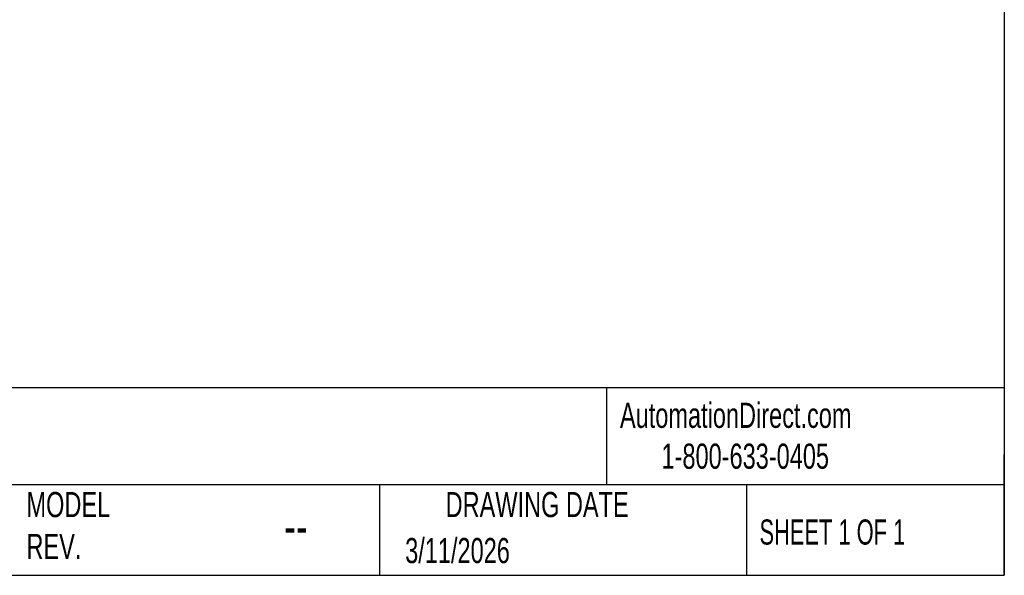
# Model space of a CAD drawing. Header units: millimetres. Extents: x 6 to 273, y 6 to 210.
# Tile 8 of 15: x 190 to 273, y 6 to 53. Entities that reach past the tile are written whole.
import ezdxf

# ---------------------------------------------------------------- set-up
doc = ezdxf.new("R2010")
doc.units = ezdxf.units.MM
doc.linetypes.add('SLD-Solid', pattern=[0])
doc.layers.add('TEXT', color=140, linetype='SLD-Solid', lineweight=25)
doc.styles.add('SLDTEXTSTYLE0', font='TXT', dxfattribs={"width": 0.7})
doc.styles.add('SLDTEXTSTYLE1', font='TXT', dxfattribs={"width": 0.65})

msp = doc.modelspace()

# ---------------------------------------------------------------- linework, layer by layer
at = {"layer": 'TEXT'}
for p, q in [((273.05, 209.55), (273.05, 6.35)), ((273.05, 22.126), (6.35, 22.126)), ((239.575, 22.126), (239.575, 13.97)), ((273.05, 6.35), (273.05, 16.51)), ((273.05, 13.97), (6.35, 13.97)), ((220.466, 13.97), (220.466, 6.35)), ((251.349, 13.97), (251.349, 6.35)), ((6.35, 6.35), (273.05, 6.35))]:
    msp.add_line(p, q, dxfattribs=at)

# ---------------------------------------------------------------- texts
for s, insert, char_height, attachment_point, style in [('AutomationDirect.com', (240.695, 20.877), 2.11667, 1, 'SLDTEXTSTYLE0'), ('1-800-633-0405', (244.192, 17.437), 2.11667, 1, 'SLDTEXTSTYLE0'), ('MODEL ^JREV.', (190.734, 13.364), 2.11667, 1, 'SLDTEXTSTYLE0'), ('DRAWING DATE', (233.725, 13.364), 2.11667, 2, 'SLDTEXTSTYLE0'), ('SHEET 1 OF 1', (252.441, 11.051), 2.11667, 1, 'SLDTEXTSTYLE1'), ('--', (212.428, 12.076), 3.175, 1, 'SLDTEXTSTYLE0'), ('3/11/2026', (222.613, 9.491), 2.1167, 1, 'SLDTEXTSTYLE0')]:
    msp.add_mtext(s, dxfattribs=dict(at, insert=insert, char_height=char_height, attachment_point=attachment_point, style=style))

doc.saveas('drawing.dxf')
